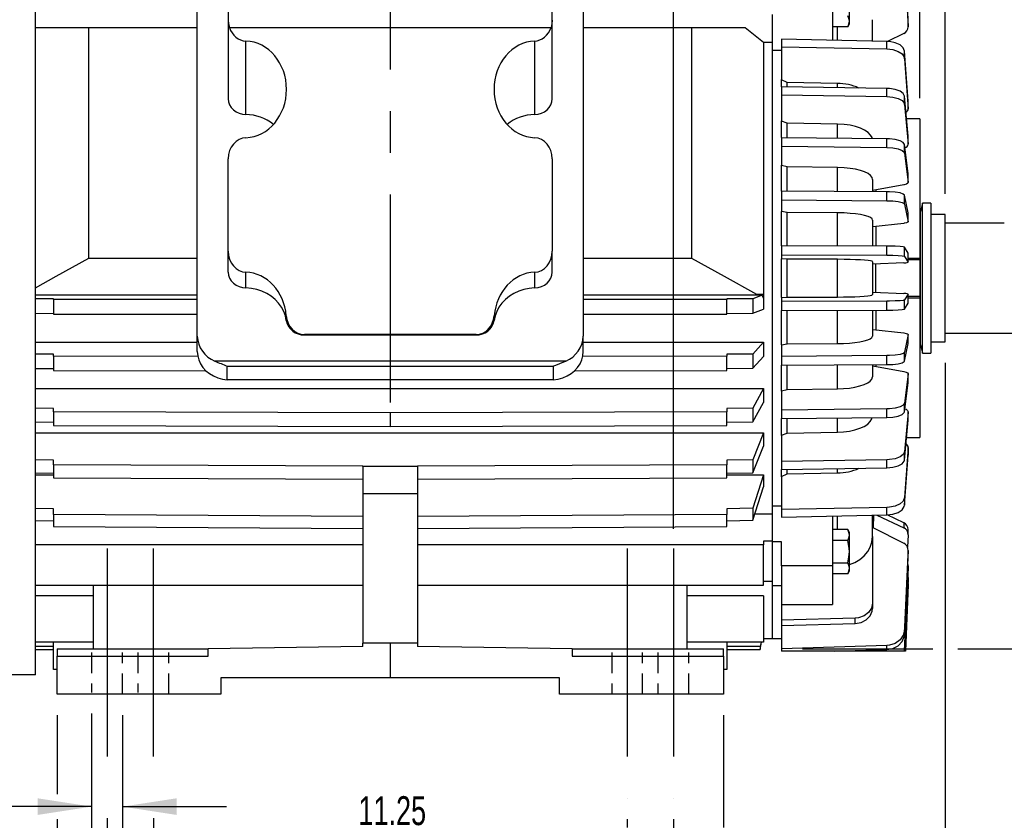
# Model space of a CAD drawing. Header units: inches. Extents: x 0 to 99, y 0 to 76.5.
# Tile 3 of 13: x 12.6 to 33.9, y 16.6 to 33.9. Entities that reach past the tile are written whole.
import ezdxf

# ---------------------------------------------------------------- set-up
doc = ezdxf.new("R2010")
doc.units = ezdxf.units.IN
doc.header["$LTSCALE"] = 9
doc.header["$MEASUREMENT"] = 0
doc.linetypes.add('CENTERX2', pattern=[0.8, 0.5, -0.1, 0.1, -0.1])
doc.linetypes.add('HIDDEN', pattern=[0.075, 0.05, -0.025])
doc.layers.add('CENTER', color=40, linetype='CENTERX2')
doc.layers.add('HIDDEN', color=102, linetype='HIDDEN')
doc.layers.add('DIMENSIONS', color=140, linetype='Continuous', lineweight=25)
doc.styles.add('SLDTEXTSTYLE0', font='TXT', dxfattribs={"width": 0.7})
doc.dimstyles.new('SLDDIMSTYLE0', dxfattribs={"dimtxt": 0.625, "dimasz": 1.17, "dimexe": 0, "dimexo": 0.0625, "dimgap": 0.15625, "dimtad": 0, "dimtih": 1, "dimtoh": 1, "dimrnd": 1e-09, "dimdsep": 46, "dimtxsty": 'SLDTEXTSTYLE0', "dimsah": 1, "dimcen": 0.09, "dimadec": 0, "dimazin": 2, "dimtfac": 1, "dimtmove": 0, "dimatfit": 0, "dimfxl": 0, "dimfrac": 2, "dimtolj": 1, "dimtzin": 12, "dimarcsym": 0})
doc.dimstyles.new('SLDDIMSTYLE1', dxfattribs={"dimtxt": 0.625, "dimasz": 1.17, "dimexe": 0, "dimexo": 0.0625, "dimgap": 0.15625, "dimtad": 0, "dimtih": 1, "dimtoh": 1, "dimrnd": 1e-09, "dimzin": 12, "dimdsep": 46, "dimtxsty": 'SLDTEXTSTYLE0', "dimsah": 1, "dimcen": 0.09, "dimadec": 0, "dimazin": 3, "dimtfac": 1, "dimtofl": 0, "dimtmove": 0, "dimatfit": 3, "dimfxl": 0, "dimfrac": 2, "dimtolj": 1, "dimtzin": 12, "dimarcsym": 0})
doc.dimstyles.new('SLDDIMSTYLE2', dxfattribs={"dimtxt": 0.625, "dimasz": 1.17, "dimexe": 0, "dimexo": 0.0625, "dimgap": 0.15625, "dimtad": 0, "dimtih": 1, "dimtoh": 1, "dimrnd": 1e-09, "dimzin": 12, "dimdsep": 46, "dimtxsty": 'SLDTEXTSTYLE0', "dimsah": 1, "dimcen": 0.09, "dimadec": 0, "dimazin": 3, "dimtfac": 1, "dimtmove": 0, "dimatfit": 0, "dimfxl": 0, "dimfrac": 2, "dimtolj": 1, "dimtzin": 12, "dimarcsym": 0})

# ---------------------------------------------------------------- blocks, each defined once
blk = doc.blocks.new('_D')
at = {"layer": 'DIMENSIONS'}
for p, q in [((14.113, 18.884), (14.113, 15.742)), ((14.782, 18.847), (14.782, 15.742)), ((9.504, 16.866), (9.294, 16.866)), ((9.294, 16.866), (9.294, 15.872)), ((11.361, 16.866), (11.571, 16.866)), ((11.571, 16.866), (11.571, 15.872)), ((14.113, 16.867), (12.209, 16.867)), ((14.782, 16.867), (17.032, 16.867)), ((9.294, 15.872), (9.504, 15.872)), ((11.571, 15.872), (11.361, 15.872))]:
    blk.add_line(p, q, dxfattribs=at)
for points in [[(14.113, 16.867), (12.943, 17.047), (12.943, 16.687)], [(14.782, 16.867), (15.952, 16.687), (15.952, 17.047)]]:
    blk.add_solid(points, dxfattribs=at)
at = {"layer": 'DIMENSIONS', "char_height": 0.625, "attachment_point": 1, "style": 'SLDTEXTSTYLE0'}
for s, insert in [('0.67', (9.504, 17.812)), ('17.0', (9.504, 16.678))]:
    blk.add_mtext(s, dxfattribs=dict(at, insert=insert))
blk = doc.blocks.new('_D_1')
at = {"layer": 'DIMENSIONS'}
for p, q in [((20.573, 37.758), (20.573, 42.393)), ((26.698, 22.877), (26.698, 42.393)), ((16.862, 41.267), (16.653, 41.267)), ((16.653, 41.267), (16.653, 40.273)), ((19.24, 41.267), (19.45, 41.267)), ((19.45, 41.267), (19.45, 40.273)), ((20.573, 41.268), (20.087, 41.268)), ((26.698, 41.268), (20.573, 41.268)), ((16.653, 40.273), (16.862, 40.273)), ((19.45, 40.273), (19.24, 40.273))]:
    blk.add_line(p, q, dxfattribs=at)
for points in [[(20.573, 41.268), (21.743, 41.088), (21.743, 41.448)], [(26.698, 41.268), (25.528, 41.448), (25.528, 41.088)]]:
    blk.add_solid(points, dxfattribs=at)
at = {"layer": 'DIMENSIONS', "char_height": 0.625, "attachment_point": 1, "style": 'SLDTEXTSTYLE0'}
for s, insert in [('6.13', (17.122, 42.212)), ('155.6', (16.862, 41.078))]:
    blk.add_mtext(s, dxfattribs=dict(at, insert=insert))
blk = doc.blocks.new('_D_2')
at = {"layer": 'DIMENSIONS'}
for p, q in [((32.578, 26.469), (32.578, 15.022)), ((26.698, 16.597), (26.698, 15.022)), ((26.698, 16.147), (32.578, 16.147)), ((32.578, 16.147), (33.207, 16.147)), ((34.054, 16.146), (33.844, 16.146)), ((33.844, 16.146), (33.844, 15.152)), ((36.432, 16.146), (36.642, 16.146)), ((36.642, 16.146), (36.642, 15.152)), ((33.844, 15.152), (34.054, 15.152)), ((36.642, 15.152), (36.432, 15.152))]:
    blk.add_line(p, q, dxfattribs=at)
for points in [[(26.698, 16.147), (27.868, 15.967), (27.868, 16.327)], [(32.578, 16.147), (31.408, 16.327), (31.408, 15.967)]]:
    blk.add_solid(points, dxfattribs=at)
at = {"layer": 'DIMENSIONS', "char_height": 0.625, "attachment_point": 1, "style": 'SLDTEXTSTYLE0'}
for s, insert in [('5.88', (34.314, 17.092)), ('149.4', (34.054, 15.958))]:
    blk.add_mtext(s, dxfattribs=dict(at, insert=insert))
blk = doc.blocks.new('_D_3')
at = {"layer": 'DIMENSIONS'}
for p, q in [((14.448, 16.616), (14.448, 12.705)), ((25.698, 16.597), (25.698, 16.417)), ((25.698, 15.877), (25.698, 12.705)), ((14.448, 13.83), (18.037, 13.83)), ((18.884, 13.829), (18.674, 13.829)), ((18.674, 13.829), (18.674, 12.835)), ((21.262, 13.829), (21.472, 13.829)), ((21.472, 13.829), (21.472, 12.835)), ((25.698, 13.83), (22.109, 13.83)), ((18.674, 12.835), (18.884, 12.835)), ((21.472, 12.835), (21.262, 12.835))]:
    blk.add_line(p, q, dxfattribs=at)
for points in [[(14.448, 13.83), (15.618, 13.65), (15.618, 14.01)], [(25.698, 13.83), (24.528, 14.01), (24.528, 13.65)]]:
    blk.add_solid(points, dxfattribs=at)
at = {"layer": 'DIMENSIONS', "char_height": 0.625, "attachment_point": 1, "style": 'SLDTEXTSTYLE0'}
for s, insert in [('11.25', (18.884, 14.775)), ('285.8', (18.884, 13.641))]:
    blk.add_mtext(s, dxfattribs=dict(at, insert=insert))
blk = doc.blocks.new('_D_4')
at = {"layer": 'DIMENSIONS'}
for p, q in [((15.448, 16.616), (15.448, 15.022)), ((26.698, 16.597), (26.698, 15.022)), ((15.448, 16.147), (19.037, 16.147)), ((19.884, 16.146), (19.674, 16.146)), ((19.674, 16.146), (19.674, 15.152)), ((22.262, 16.146), (22.472, 16.146)), ((22.472, 16.146), (22.472, 15.152)), ((26.698, 16.147), (23.109, 16.147)), ((19.674, 15.152), (19.884, 15.152)), ((22.472, 15.152), (22.262, 15.152))]:
    blk.add_line(p, q, dxfattribs=at)
for points in [[(15.448, 16.147), (16.618, 15.967), (16.618, 16.327)], [(26.698, 16.147), (25.528, 16.327), (25.528, 15.967)]]:
    blk.add_solid(points, dxfattribs=at)
at = {"layer": 'DIMENSIONS', "char_height": 0.625, "attachment_point": 1, "style": 'SLDTEXTSTYLE0'}
for s, insert in [('11.25', (19.884, 17.092)), ('285.8', (19.884, 15.958))]:
    blk.add_mtext(s, dxfattribs=dict(at, insert=insert))
blk = doc.blocks.new('_D_5')
at = {"layer": 'DIMENSIONS'}
for p, q in [((29.487, 37.309), (32.308, 37.309)), ((32.848, 37.309), (38.188, 37.309)), ((38.728, 37.309), (41.396, 37.309)), ((40.271, 37.309), (40.271, 29.93)), ((39.226, 28.794), (39.016, 28.794)), ((39.016, 28.794), (39.016, 27.8)), ((41.603, 28.794), (41.813, 28.794)), ((41.813, 28.794), (41.813, 27.8)), ((39.016, 27.8), (39.226, 27.8)), ((41.813, 27.8), (41.603, 27.8)), ((40.271, 20.28), (40.271, 27.66)), ((29.487, 20.28), (32.308, 20.28)), ((32.848, 20.28), (41.396, 20.28))]:
    blk.add_line(p, q, dxfattribs=at)
for points in [[(40.271, 37.309), (40.091, 36.139), (40.451, 36.139)], [(40.271, 20.28), (40.451, 21.45), (40.091, 21.45)]]:
    blk.add_solid(points, dxfattribs=at)
at = {"layer": 'DIMENSIONS', "char_height": 0.625, "attachment_point": 1, "style": 'SLDTEXTSTYLE0'}
for s, insert in [('17.03', (39.226, 29.739)), ('432.5', (39.226, 28.605))]:
    blk.add_mtext(s, dxfattribs=dict(at, insert=insert))
blk = doc.blocks.new('_D_6')
at = {"layer": 'DIMENSIONS'}
for p, q in [((32.578, 30.125), (32.578, 42.393)), ((38.458, 29.811), (38.458, 42.393)), ((32.578, 41.268), (30.328, 41.268)), ((34.329, 41.267), (34.119, 41.267)), ((34.119, 41.267), (34.119, 40.273)), ((36.707, 41.267), (36.917, 41.267)), ((36.917, 41.267), (36.917, 40.273)), ((38.458, 41.268), (40.708, 41.268)), ((34.119, 40.273), (34.329, 40.273)), ((36.917, 40.273), (36.707, 40.273))]:
    blk.add_line(p, q, dxfattribs=at)
for points in [[(32.578, 41.268), (31.408, 41.448), (31.408, 41.088)], [(38.458, 41.268), (39.628, 41.088), (39.628, 41.448)]]:
    blk.add_solid(points, dxfattribs=at)
at = {"layer": 'DIMENSIONS', "char_height": 0.625, "attachment_point": 1, "style": 'SLDTEXTSTYLE0'}
for s, insert in [('5.88', (34.589, 42.212)), ('149.4', (34.329, 41.078))]:
    blk.add_mtext(s, dxfattribs=dict(at, insert=insert))
blk = doc.blocks.new('_D_7')
at = {"layer": 'DIMENSIONS'}
for p, q in [((32.029, 41.538), (32.029, 44.728)), ((38.458, 37.579), (38.458, 44.728)), ((32.029, 43.603), (29.779, 43.603)), ((34.055, 43.602), (33.845, 43.602)), ((33.845, 43.602), (33.845, 42.608)), ((36.432, 43.602), (36.642, 43.602)), ((36.642, 43.602), (36.642, 42.608)), ((38.458, 43.603), (40.708, 43.603)), ((33.845, 42.608), (34.055, 42.608)), ((36.642, 42.608), (36.432, 42.608)), ((32.029, 37.579), (32.029, 40.998)), ((32.029, 32.192), (32.029, 37.039)), ((38.458, 29.811), (38.458, 37.039))]:
    blk.add_line(p, q, dxfattribs=at)
for points in [[(32.029, 43.603), (30.859, 43.783), (30.859, 43.423)], [(38.458, 43.603), (39.628, 43.423), (39.628, 43.783)]]:
    blk.add_solid(points, dxfattribs=at)
at = {"layer": 'DIMENSIONS', "char_height": 0.625, "attachment_point": 1, "style": 'SLDTEXTSTYLE0'}
for s, insert in [('6.43', (34.315, 44.548)), ('163.3', (34.055, 43.414))]:
    blk.add_mtext(s, dxfattribs=dict(at, insert=insert))
blk = doc.blocks.new('_D_8')
at = {"layer": 'DIMENSIONS'}
for p, q in [((13.368, 18.847), (13.368, 17.137)), ((27.778, 18.847), (27.778, 16.417)), ((13.368, 16.597), (13.368, 10.377)), ((27.778, 15.877), (27.778, 10.377)), ((13.368, 11.502), (18.537, 11.502)), ((27.778, 11.502), (22.609, 11.502)), ((19.384, 11.501), (19.174, 11.501)), ((19.174, 11.501), (19.174, 10.507)), ((21.762, 11.501), (21.972, 11.501)), ((21.972, 11.501), (21.972, 10.507)), ((19.174, 10.507), (19.384, 10.507)), ((21.972, 10.507), (21.762, 10.507))]:
    blk.add_line(p, q, dxfattribs=at)
for points in [[(13.368, 11.502), (14.538, 11.322), (14.538, 11.682)], [(27.778, 11.502), (26.608, 11.682), (26.608, 11.322)]]:
    blk.add_solid(points, dxfattribs=at)
at = {"layer": 'DIMENSIONS', "char_height": 0.625, "attachment_point": 1, "style": 'SLDTEXTSTYLE0'}
for s, insert in [('14.41', (19.384, 12.446)), ('366.0', (19.384, 11.312))]:
    blk.add_mtext(s, dxfattribs=dict(at, insert=insert))
blk = doc.blocks.new('_D_9')
at = {"layer": 'DIMENSIONS'}
for p, q in [((5.415, 36.764), (5.415, 46.88)), ((38.458, 29.811), (38.458, 46.88)), ((5.415, 45.755), (19.901, 45.755)), ((20.748, 45.754), (20.538, 45.754)), ((20.538, 45.754), (20.538, 44.76)), ((23.125, 45.754), (23.335, 45.754)), ((23.335, 45.754), (23.335, 44.76)), ((38.458, 45.755), (23.973, 45.755)), ((20.538, 44.76), (20.748, 44.76)), ((23.335, 44.76), (23.125, 44.76))]:
    blk.add_line(p, q, dxfattribs=at)
for points in [[(5.415, 45.755), (6.585, 45.575), (6.585, 45.935)], [(38.458, 45.755), (37.288, 45.935), (37.288, 45.575)]]:
    blk.add_solid(points, dxfattribs=at)
at = {"layer": 'DIMENSIONS', "char_height": 0.625, "attachment_point": 1, "style": 'SLDTEXTSTYLE0'}
for s, insert in [('33.04', (20.748, 46.7)), ('839.3', (20.748, 45.566))]:
    blk.add_mtext(s, dxfattribs=dict(at, insert=insert))

msp = doc.modelspace()

# ---------------------------------------------------------------- linework, layer by layer
for p, q in [((12.8956, 19.7146), (12.8956, 37.8249)), ((31.7769, 33.8459), (31.6961, 35.4333)), ((31.6961, 35.3218), (31.7769, 33.7344)), ((16.3996, 27.0454), (16.3996, 35.0578)), ((17.0689, 35.1302), (17.0689, 33.8756)), ((24.0767, 33.8756), (24.0767, 35.1302)), ((24.746, 35.0578), (24.746, 27.0454)), ((30.1397, 34.5201), (30.1397, 33.4427)), ((30.5039, 33.8551), (30.5039, 34.2131)), ((17.0689, 33.8756), (17.0689, 32.1762)), ((24.0767, 32.1762), (24.0767, 33.8756)), ((28.8405, 33.2244), (28.8405, 33.9999)), ((31.0059, 33.4257), (31.0059, 33.888)), ((14.0546, 33.7107), (12.8974, 33.7107)), ((16.3996, 33.7107), (14.0546, 33.7107)), ((14.0546, 28.7299), (14.0546, 33.7107)), ((17.0951, 33.7176), (24.0505, 33.7176)), ((27.091, 33.7107), (24.746, 33.7107)), ((27.091, 33.7107), (27.091, 28.7299)), ((28.2482, 33.7107), (27.091, 33.7107)), ((28.6437, 33.3953), (28.2482, 33.7107)), ((30.467, 33.7357), (30.1397, 33.7357)), ((30.246, 33.4452), (30.246, 33.7357)), ((30.467, 33.7357), (30.5039, 33.7997)), ((30.5039, 33.7997), (30.5039, 33.8551)), ((31.7769, 33.7344), (31.7769, 33.8459)), ((31.7771, 33.7275), (31.7771, 33.8391)), ((29.0374, 33.4643), (29.0374, 33.3015)), ((31.3165, 33.4196), (29.0374, 33.4643)), ((31.6787, 33.5871), (31.3255, 33.419)), ((17.4506, 31.8355), (17.4506, 33.4263)), ((23.695, 33.4263), (23.695, 31.8355)), ((28.6437, 33.3953), (28.6437, 27.9573)), ((28.8405, 33.3953), (28.6437, 33.3953)), ((29.0374, 33.3015), (29.0374, 32.5972)), ((29.0374, 33.3015), (31.3165, 33.2567)), ((31.3165, 33.2567), (31.3165, 33.4196)), ((28.8405, 23.3702), (28.8405, 33.2244)), ((29.0374, 33.2244), (28.8405, 33.2244)), ((31.6961, 33.0449), (31.6961, 33.2077)), ((31.7769, 32.125), (31.6961, 33.2077)), ((31.6961, 33.0449), (31.7769, 31.9622)), ((29.0374, 32.4365), (29.0374, 32.5972)), ((29.1555, 32.5308), (29.0374, 32.5861)), ((31.3165, 32.4009), (29.0374, 32.4365)), ((29.0374, 32.4365), (29.0374, 32.2605)), ((30.246, 32.5094), (29.1555, 32.5308)), ((29.1555, 32.4349), (29.1555, 32.5308)), ((30.246, 32.4179), (30.246, 32.5094)), ((31.3165, 32.2249), (31.3165, 32.4009)), ((29.0374, 32.2605), (31.3165, 32.2249)), ((29.0374, 32.2605), (29.0374, 31.6994)), ((31.6961, 32.0561), (31.6961, 32.2321)), ((31.7769, 31.3696), (31.6961, 32.2321)), ((31.6961, 32.0561), (31.7769, 31.1936)), ((31.7769, 31.9622), (31.7769, 32.125)), ((31.7771, 31.9574), (31.7771, 32.1204)), ((32.0295, 31.7422), (31.742, 31.7422)), ((32.0295, 31.7422), (32.0295, 28.7304)), ((29.0374, 31.3383), (29.0374, 31.6994)), ((29.1555, 31.6466), (29.0374, 31.6906)), ((30.246, 31.6295), (29.1555, 31.6466)), ((29.1555, 31.3367), (29.1555, 31.6466)), ((30.246, 31.3243), (30.246, 31.6295)), ((31.3165, 31.3101), (29.0374, 31.336)), ((29.0374, 31.336), (29.0374, 31.1499)), ((31.3165, 31.124), (31.3165, 31.3101)), ((31.7769, 31.1936), (31.7769, 31.3696)), ((31.7771, 31.1899), (31.7771, 31.366)), ((29.0374, 31.1499), (31.3165, 31.124)), ((29.0374, 31.1499), (29.0374, 30.742)), ((31.6961, 31.0013), (31.6961, 31.1874)), ((31.7769, 30.5603), (31.6961, 31.1874)), ((31.6961, 31.0013), (31.7769, 30.3742)), ((17.0689, 28.88), (17.0689, 30.8816)), ((24.0767, 30.8816), (24.0767, 28.88)), ((29.0374, 30.1822), (29.0374, 30.742)), ((29.1555, 30.7035), (29.0374, 30.7355)), ((30.246, 30.6911), (29.1555, 30.7035)), ((29.1555, 30.183), (29.1555, 30.7035)), ((30.246, 30.1755), (30.246, 30.6911)), ((31.7769, 30.3742), (31.7769, 30.5603)), ((31.7771, 30.3713), (31.7771, 30.5577)), ((31.0059, 30.4349), (31.0059, 30.1686)), ((31.6787, 30.316), (31.01, 30.1903)), ((29.0374, 30.1822), (29.0374, 29.9892)), ((31.3165, 30.1664), (29.0374, 30.1822)), ((31.0793, 30.2056), (31.0793, 30.1711)), ((31.3165, 29.9735), (31.3165, 30.1664)), ((31.6961, 29.8989), (31.6961, 30.0919)), ((31.7769, 29.7112), (31.6961, 30.0919)), ((29.0374, 29.9892), (31.3165, 29.9735)), ((29.0374, 29.9892), (29.0374, 29.7415)), ((31.6961, 29.8989), (31.7769, 29.5182)), ((32.0872, 29.9213), (32.039, 29.7414)), ((32.2657, 29.9213), (32.0872, 29.9213)), ((32.0872, 26.6733), (32.0872, 29.9213)), ((32.2657, 29.9213), (32.2657, 26.6733)), ((29.0374, 28.9952), (29.0374, 29.7415)), ((29.1555, 29.7182), (29.0374, 29.7376)), ((30.246, 29.7106), (29.1555, 29.7182)), ((29.1555, 28.9953), (29.1555, 29.7182)), ((30.246, 28.9927), (30.246, 29.7106)), ((31.7769, 29.5182), (31.7769, 29.7112)), ((31.7771, 29.5166), (31.7771, 29.7096)), ((32.039, 29.7414), (32.0295, 29.7494)), ((32.039, 26.8533), (32.039, 29.7414)), ((32.5778, 29.6753), (32.2657, 29.6753)), ((32.5778, 26.9194), (32.5778, 29.6753)), ((31.0059, 29.5551), (31.0059, 28.9906)), ((31.6787, 29.4829), (31.01, 29.4066)), ((31.0793, 29.4159), (31.0793, 28.9912)), ((33.8552, 29.4848), (32.5778, 29.4848)), ((29.0374, 28.9952), (29.0374, 28.7987)), ((31.3165, 28.9899), (29.0374, 28.9952)), ((31.3165, 28.7935), (31.3165, 28.9899)), ((17.0689, 28.4257), (17.0689, 28.88)), ((24.0767, 28.4257), (24.0767, 28.88)), ((29.0374, 28.7987), (31.3165, 28.7935)), ((29.0374, 28.7987), (29.0374, 28.7157)), ((31.6961, 28.7685), (31.6961, 28.9649)), ((31.7769, 28.8372), (31.6961, 28.9649)), ((31.6961, 28.7685), (31.7769, 28.6408)), ((31.7769, 28.6408), (31.7769, 28.8372)), ((31.7771, 28.6402), (31.7771, 28.8368)), ((14.0546, 28.7299), (16.3996, 28.7299)), ((24.746, 28.7299), (27.091, 28.7299)), ((29.0374, 27.879), (29.0374, 28.7157)), ((29.1555, 28.7079), (29.0374, 28.7144)), ((30.246, 28.7053), (29.1555, 28.7079)), ((29.1555, 27.8868), (29.1555, 28.7079)), ((30.246, 27.8893), (30.246, 28.7053)), ((31.0059, 28.6532), (31.0059, 27.9415)), ((31.6787, 28.629), (31.01, 28.6034)), ((31.0716, 28.606), (31.0716, 27.9887)), ((31.7771, 28.7304), (32.0295, 28.7304)), ((32.0295, 28.691), (31.7771, 28.691)), ((32.0295, 28.7304), (32.0295, 28.691)), ((32.0295, 28.691), (32.0295, 27.9036)), ((17.4506, 28.0849), (17.4506, 28.4256)), ((23.695, 28.4256), (23.695, 28.0849)), ((16.3996, 27.9292), (12.8956, 27.9292)), ((28.6204, 27.9292), (24.746, 27.9292)), ((28.6204, 27.9292), (28.4163, 27.8525)), ((28.4967, 27.9497), (28.6437, 27.9573)), ((28.4967, 27.9497), (28.6437, 27.9497)), ((28.6437, 27.866), (28.6204, 27.9292)), ((28.6437, 27.9573), (28.6437, 27.9497)), ((28.6437, 27.9497), (28.6437, 27.866)), ((31.01, 27.9913), (31.6787, 27.9657)), ((31.7769, 27.9538), (31.6961, 27.8262)), ((31.7769, 27.7574), (31.7769, 27.9538)), ((31.7771, 27.7579), (31.7771, 27.9544)), ((32.0295, 27.9036), (31.7771, 27.9036)), ((32.0295, 27.9036), (32.0295, 27.8643)), ((13.2893, 27.8505), (12.8956, 27.8519)), ((13.2893, 27.8362), (13.2893, 27.8505)), ((16.3996, 27.8339), (13.2893, 27.8362)), ((13.2893, 27.8362), (13.2893, 27.5219)), ((27.8563, 27.8362), (24.746, 27.8339)), ((28.4163, 27.8525), (27.8563, 27.8505)), ((27.8563, 27.8505), (27.8563, 27.8362)), ((27.8563, 27.5219), (27.8563, 27.8362)), ((28.4163, 27.8525), (28.4163, 27.5382)), ((28.6437, 27.866), (28.6437, 27.6237)), ((29.0374, 27.8803), (29.1555, 27.8868)), ((29.0374, 27.879), (29.0374, 27.7959)), ((31.3165, 27.8012), (29.0374, 27.7959)), ((29.0374, 27.7959), (29.0374, 27.5995)), ((29.1555, 27.8868), (30.246, 27.8893)), ((31.3165, 27.6048), (31.3165, 27.8012)), ((31.6961, 27.6297), (31.6961, 27.8262)), ((31.6961, 27.6297), (31.7769, 27.7574)), ((32.0295, 27.8643), (31.7771, 27.8643)), ((32.0295, 27.8643), (32.0295, 24.8524)), ((12.8956, 27.5376), (13.2893, 27.5362)), ((13.2893, 27.5219), (16.3996, 27.5197)), ((18.3242, 27.485), (18.3242, 27.3795)), ((22.8214, 27.3795), (22.8214, 27.485)), ((24.746, 27.5197), (27.8563, 27.5219)), ((27.8563, 27.5362), (28.4163, 27.5382)), ((28.4163, 27.5382), (28.6437, 27.6237)), ((29.0374, 27.5995), (31.3165, 27.6048)), ((29.0374, 26.8531), (29.0374, 27.5995)), ((29.1555, 26.8765), (29.1555, 27.5997)), ((30.246, 26.884), (30.246, 27.6022)), ((31.0059, 27.604), (31.0059, 27.0396)), ((31.0793, 27.6029), (31.0793, 27.1781)), ((22.4297, 27.0759), (18.7159, 27.0759)), ((18.7159, 27.0727), (18.7159, 27.0759)), ((18.7159, 27.0727), (22.4297, 27.0727)), ((22.4297, 27.0727), (22.4297, 27.0759)), ((31.01, 27.1881), (31.6787, 27.1118)), ((31.7769, 27.0764), (31.6961, 26.6957)), ((31.7769, 26.8835), (31.7769, 27.0764)), ((31.7771, 26.885), (31.7771, 27.0782)), ((32.5778, 27.1098), (38.3791, 27.1098)), ((12.8956, 26.9112), (16.3996, 26.9112)), ((16.3996, 26.7107), (16.3996, 27.0454)), ((24.746, 26.7107), (24.746, 27.0454)), ((24.746, 26.9112), (28.6437, 26.9112)), ((28.6437, 26.9112), (28.4163, 26.6563)), ((28.6437, 26.9112), (28.6437, 26.6025)), ((29.0374, 26.857), (29.1555, 26.8765)), ((29.0374, 26.8531), (29.0374, 26.6055)), ((29.1555, 26.8765), (30.246, 26.884)), ((31.6961, 26.5027), (31.7769, 26.8835)), ((32.0295, 26.8453), (32.039, 26.8533)), ((32.039, 26.8533), (32.0872, 26.6733)), ((32.2657, 26.9194), (32.5778, 26.9194)), ((13.2893, 26.6505), (12.8956, 26.6546)), ((13.2893, 26.6077), (13.2893, 26.6505)), ((28.4163, 26.6563), (27.8563, 26.6505)), ((27.8563, 26.6505), (27.8563, 26.6077)), ((28.4163, 26.6563), (28.4163, 26.3475)), ((31.6961, 26.5027), (31.6961, 26.6957)), ((32.0872, 26.6733), (32.2657, 26.6733)), ((16.411, 26.601), (13.2893, 26.6077)), ((13.2893, 26.6077), (13.2893, 26.2989)), ((24.3674, 26.5023), (16.7782, 26.5023)), ((27.8563, 26.6077), (24.7346, 26.601)), ((27.8563, 26.2989), (27.8563, 26.6077)), ((28.4163, 26.3475), (28.6437, 26.6025)), ((31.3165, 26.6212), (29.0374, 26.6055)), ((29.0374, 26.6055), (29.0374, 26.4125)), ((29.0374, 26.4125), (31.3165, 26.4282)), ((29.0374, 25.8527), (29.0374, 26.4125)), ((29.1555, 25.8912), (29.1555, 26.4123)), ((30.246, 25.9036), (30.246, 26.4198)), ((31.0059, 26.4261), (31.0059, 26.1598)), ((31.0793, 26.4229), (31.0793, 26.3879)), ((31.3165, 26.4282), (31.3165, 26.6212)), ((12.8956, 26.3458), (13.2893, 26.3417)), ((13.2893, 26.2989), (16.5903, 26.2919)), ((17.0454, 26.3947), (24.1002, 26.3947)), ((17.0454, 26.0994), (17.0454, 26.3947)), ((24.1002, 26.3947), (24.1002, 26.0994)), ((24.5553, 26.2919), (27.8563, 26.2989)), ((27.8563, 26.3417), (28.4163, 26.3475)), ((31.01, 26.4044), (31.6787, 26.2787)), ((31.7769, 26.2205), (31.6961, 25.5934)), ((31.7769, 26.0344), (31.7769, 26.2205)), ((31.7771, 26.037), (31.7771, 26.2232)), ((24.1002, 26.0994), (17.0454, 26.0994)), ((31.6961, 25.4073), (31.7769, 26.0344)), ((12.8956, 25.9088), (28.6437, 25.9088)), ((28.6437, 25.9088), (28.4163, 25.4889)), ((28.6437, 25.9088), (28.6437, 25.611)), ((29.0374, 25.8591), (29.1555, 25.8912)), ((29.0374, 25.8527), (29.0374, 25.4447)), ((29.1555, 25.8912), (30.246, 25.9036)), ((28.4163, 25.1911), (28.6437, 25.611)), ((31.6961, 25.4073), (31.6961, 25.5934)), ((13.2893, 25.4794), (12.8956, 25.4861)), ((13.2893, 25.4089), (13.2893, 25.4794)), ((20.5728, 25.3832), (13.2893, 25.4089)), ((13.2893, 25.4089), (13.2893, 25.1111)), ((27.8563, 25.4089), (20.5728, 25.3832)), ((20.5728, 25.3832), (20.5728, 25.0854)), ((28.4163, 25.4889), (27.8563, 25.4794)), ((27.8563, 25.4794), (27.8563, 25.4089)), ((27.8563, 25.1111), (27.8563, 25.4089)), ((28.4163, 25.4889), (28.4163, 25.1911)), ((31.3165, 25.4707), (29.0374, 25.4447)), ((29.0374, 25.4447), (29.0374, 25.2586)), ((31.3165, 25.2845), (31.3165, 25.4707)), ((31.7769, 25.401), (31.6961, 24.5386)), ((31.7769, 25.225), (31.7769, 25.401)), ((31.7771, 25.2287), (31.7771, 25.4049)), ((12.8956, 25.1883), (13.2893, 25.1816)), ((27.8563, 25.1816), (28.4163, 25.1911)), ((29.0374, 25.2586), (31.3165, 25.2845)), ((29.0374, 24.8952), (29.0374, 25.2586)), ((29.1555, 24.9481), (29.1555, 25.2572)), ((30.246, 24.9651), (30.246, 25.2696)), ((31.6961, 24.3626), (31.7769, 25.225)), ((12.8956, 24.9484), (28.6437, 24.9484)), ((13.2893, 25.1111), (20.5728, 25.0854)), ((20.5728, 25.0854), (27.8563, 25.1111)), ((28.6437, 24.9484), (28.4163, 24.3709)), ((28.6437, 24.9484), (28.6437, 24.6668)), ((29.0374, 24.904), (29.1555, 24.9481)), ((29.1555, 24.9481), (30.246, 24.9651)), ((29.0374, 24.8952), (29.0374, 24.3341)), ((31.742, 24.8524), (32.0295, 24.8524)), ((28.4163, 24.0893), (28.6437, 24.6668)), ((31.7769, 24.6324), (31.6961, 23.5498)), ((31.6961, 24.3626), (31.6961, 24.5386)), ((31.7769, 24.6324), (31.7769, 24.4696)), ((31.7771, 24.4742), (31.7771, 24.6371)), ((13.2893, 24.3578), (12.8956, 24.367)), ((13.2893, 24.2608), (13.2893, 24.3578)), ((28.4163, 24.3709), (27.8563, 24.3578)), ((27.8563, 24.3578), (27.8563, 24.2608)), ((28.4163, 24.3709), (28.4163, 24.0893)), ((31.3165, 24.3698), (29.0374, 24.3341)), ((29.0374, 24.3341), (29.0374, 24.1581)), ((31.3165, 24.1938), (31.3165, 24.3698)), ((31.6961, 23.387), (31.7769, 24.4696)), ((12.8956, 24.0854), (13.2893, 24.0762)), ((19.9823, 24.2284), (13.2893, 24.2608)), ((13.2893, 24.2608), (13.2893, 23.9792)), ((19.9823, 24.225), (19.9823, 24.2284)), ((21.1634, 24.225), (19.9823, 24.225)), ((19.9823, 24.225), (19.9823, 23.6358)), ((27.8563, 24.2608), (21.1634, 24.2284)), ((21.1634, 24.2284), (21.1634, 24.225)), ((21.1634, 24.225), (21.1634, 23.6358)), ((27.8563, 23.9792), (27.8563, 24.2608)), ((27.8563, 24.0762), (28.4163, 24.0893)), ((29.0374, 24.1581), (31.3165, 24.1938)), ((29.0374, 23.9975), (29.0374, 24.1552)), ((29.1555, 24.0639), (29.1555, 24.1579)), ((29.1555, 24.0639), (30.246, 24.0853)), ((30.246, 24.0853), (30.246, 24.175)), ((12.8956, 24.0469), (13.2893, 24.0469)), ((13.2893, 23.9792), (19.9823, 23.9468)), ((21.1634, 23.9468), (27.8563, 23.9792)), ((27.8563, 24.0469), (28.6437, 24.0469)), ((28.6437, 24.0469), (28.4163, 23.3219)), ((28.6437, 24.0469), (28.6437, 23.7864)), ((29.0374, 24.0086), (29.1555, 24.0639)), ((29.0374, 23.9975), (29.0374, 23.2932)), ((28.4163, 23.0614), (28.6437, 23.7864)), ((21.1634, 23.6358), (19.9823, 23.6358)), ((19.9823, 23.6358), (19.9823, 20.3997)), ((21.1634, 23.6358), (21.1634, 20.3997)), ((31.6961, 23.5498), (31.6961, 23.387)), ((13.2893, 23.3054), (12.8956, 23.317)), ((13.2893, 23.1837), (13.2893, 23.3054)), ((28.4163, 23.3219), (27.8563, 23.3054)), ((27.8563, 23.3054), (27.8563, 23.1837)), ((28.4163, 23.3219), (28.4163, 23.0614)), ((28.8405, 23.3702), (29.0374, 23.3702)), ((28.8405, 22.5948), (28.8405, 23.3702)), ((31.3165, 23.3379), (29.0374, 23.2932)), ((29.0374, 23.2932), (29.0374, 23.1304)), ((31.3165, 23.1751), (31.3165, 23.3379)), ((12.8956, 23.0565), (13.2893, 23.0449)), ((19.9823, 23.143), (13.2893, 23.1837)), ((13.2893, 23.1837), (13.2893, 22.9232)), ((27.8563, 23.1837), (21.1634, 23.143)), ((27.8563, 22.9232), (27.8563, 23.1837)), ((27.8563, 23.0449), (28.4163, 23.0614)), ((28.4596, 23.1994), (28.8405, 23.1994)), ((29.0374, 23.1304), (31.3165, 23.1751)), ((30.1397, 23.152), (30.1397, 22.0745)), ((30.246, 22.8589), (30.246, 23.1495)), ((31.0059, 22.7066), (31.0059, 23.169)), ((31.0283, 22.8973), (31.0354, 23.1696)), ((31.1013, 23.1709), (31.6787, 22.8961)), ((31.6787, 23.0076), (31.3247, 23.176)), ((31.6787, 23.0076), (31.6787, 22.8961)), ((13.2893, 22.9232), (19.9823, 22.8825)), ((21.1634, 22.8825), (27.8563, 22.9232)), ((30.467, 22.8589), (30.1397, 22.8589)), ((30.5039, 22.795), (30.467, 22.8589)), ((30.5039, 22.7396), (30.5039, 22.795)), ((31.01, 22.9067), (31.6787, 22.5627)), ((31.7771, 22.7555), (31.7771, 22.8671)), ((28.8405, 22.6065), (28.6437, 22.6065)), ((28.6437, 22.6065), (28.6437, 22.5275)), ((29.0374, 22.5948), (28.8405, 22.5948)), ((28.8405, 21.6478), (28.8405, 22.5948)), ((29.0374, 22.0745), (29.0374, 22.5948)), ((30.467, 22.6202), (30.1397, 22.6202)), ((30.5039, 22.3816), (30.5039, 22.7396)), ((31.0059, 22.7066), (31.0059, 21.2666)), ((31.7769, 22.7488), (31.763, 22.4755)), ((19.9823, 22.5275), (12.8956, 22.5275)), ((28.6437, 22.5275), (21.1634, 22.5275)), ((28.6437, 21.6539), (28.6437, 22.5275)), ((30.5039, 22.0236), (30.5039, 22.3816)), ((31.7769, 22.4035), (31.6961, 20.6873)), ((31.7769, 22.3141), (31.7769, 22.4035)), ((31.7771, 22.3214), (31.7771, 22.4109)), ((31.6961, 20.5979), (31.7769, 22.3141)), ((29.0374, 22.0745), (29.0374, 21.2394)), ((30.1397, 22.0745), (29.0374, 22.0745)), ((30.1397, 22.1429), (30.467, 22.1429)), ((30.1397, 22.0745), (30.1397, 21.2394)), ((30.467, 21.9042), (30.5039, 21.9682)), ((30.5039, 21.9682), (30.5039, 22.0236)), ((31.7769, 22.0475), (31.6961, 20.2318)), ((31.6988, 20.2265), (31.7769, 21.9818)), ((31.7769, 21.9818), (31.7769, 22.0475)), ((31.7771, 21.9895), (31.7771, 22.0552)), ((28.6437, 21.7417), (28.8405, 21.7417)), ((30.467, 21.9042), (30.1397, 21.9042)), ((31.7769, 21.7984), (31.7095, 20.2265)), ((31.7113, 20.2265), (31.7769, 21.7575)), ((31.7769, 21.7575), (31.7769, 21.7984)), ((31.7771, 21.7656), (31.7771, 21.8065)), ((12.8956, 21.6539), (19.9823, 21.6539)), ((14.1555, 20.2816), (14.1555, 21.6539)), ((21.1634, 21.6539), (28.6437, 21.6539)), ((26.9901, 21.6539), (26.9901, 20.2816)), ((28.8405, 20.502), (28.8405, 21.6478)), ((28.8405, 21.6478), (29.0374, 21.6478)), ((31.7769, 21.6606), (31.7166, 20.2265)), ((31.7172, 20.2265), (31.7769, 21.6451)), ((31.7769, 21.6451), (31.7769, 21.6606)), ((31.7771, 21.6534), (31.7771, 21.6688)), ((14.1555, 21.4259), (12.8956, 21.4259)), ((28.6437, 21.4259), (26.9901, 21.4259)), ((28.6437, 21.4259), (28.6437, 20.4233)), ((29.0374, 21.2394), (30.1397, 21.2394)), ((29.0374, 21.2394), (29.0374, 20.8966)), ((31.0059, 21.2666), (31.0059, 21.1551)), ((30.6259, 20.9423), (29.0374, 20.8966)), ((29.0374, 20.8966), (29.0374, 20.7851)), ((30.6259, 20.8308), (30.6259, 20.9423)), ((29.0374, 20.7851), (30.6259, 20.8308)), ((29.0374, 20.7851), (29.0374, 20.2804)), ((31.6961, 20.5979), (31.6961, 20.6873)), ((28.6437, 20.502), (28.8405, 20.502)), ((28.8405, 20.502), (29.0374, 20.502)), ((14.1555, 20.4233), (12.8956, 20.4233)), ((13.2893, 20.3269), (12.8956, 20.3269)), ((12.8956, 20.2625), (13.2893, 20.2625)), ((13.2893, 19.8328), (13.2893, 20.4233)), ((13.3681, 20.2816), (16.6358, 20.2816)), ((13.3681, 20.2816), (13.3681, 20.1241)), ((19.9823, 20.3318), (16.6358, 20.2816)), ((16.6358, 20.1241), (16.6358, 20.2816)), ((20.5728, 20.3997), (19.9823, 20.3997)), ((19.9823, 20.3318), (19.9823, 20.3997)), ((21.1634, 20.3997), (20.5728, 20.3997)), ((20.5728, 20.3997), (20.5728, 19.6517)), ((21.1634, 20.3997), (21.1634, 20.3318)), ((24.5098, 20.2816), (21.1634, 20.3318)), ((24.5098, 20.2816), (24.5098, 20.1241)), ((24.5098, 20.2816), (27.7775, 20.2816)), ((28.6437, 20.4233), (26.9901, 20.4233)), ((27.7775, 20.1241), (27.7775, 20.2816)), ((27.8563, 20.4233), (27.8563, 19.8328)), ((28.5777, 20.3269), (27.8563, 20.3269)), ((27.8563, 20.2625), (28.5777, 20.2625)), ((28.5943, 20.4233), (28.5777, 20.3269)), ((28.5777, 20.2625), (28.6056, 20.4233)), ((28.5777, 20.3269), (28.5777, 20.2625)), ((31.3165, 20.3514), (29.0374, 20.2804)), ((29.0374, 20.2804), (29.0374, 20.2265)), ((30.1746, 20.2265), (31.3165, 20.262)), ((31.3165, 20.262), (31.3165, 20.3514)), ((13.3681, 20.1241), (16.6358, 20.1241)), ((13.3681, 19.2973), (13.3681, 20.1241)), ((24.5098, 20.1241), (27.7775, 20.1241)), ((27.7775, 20.1241), (27.7775, 19.2973)), ((30.1746, 20.2265), (29.0374, 20.2265)), ((31.6958, 20.2265), (30.1746, 20.2265)), ((31.6961, 20.2318), (31.6958, 20.2265)), ((31.6961, 20.2265), (31.6958, 20.2265)), ((31.696, 20.2265), (31.6958, 20.2265)), ((31.6961, 20.2265), (31.6961, 20.2318)), ((31.6988, 20.2265), (31.6961, 20.2265)), ((31.7095, 20.2265), (31.6989, 20.2265)), ((31.7113, 20.2265), (31.7095, 20.2265)), ((31.7166, 20.2265), (31.7113, 20.2265)), ((31.7172, 20.2265), (31.7166, 20.2265)), ((13.3681, 19.8328), (13.2893, 19.8328)), ((27.8563, 19.8328), (27.7775, 19.8328)), ((12.8956, 19.7146), (8.8405, 19.7146)), ((20.5728, 19.6517), (16.9114, 19.6517)), ((16.9114, 19.6517), (16.9114, 19.2973)), ((24.2342, 19.6517), (20.5728, 19.6517)), ((24.2342, 19.2973), (24.2342, 19.6517)), ((16.9114, 19.2973), (13.3681, 19.2973)), ((27.7775, 19.2973), (24.2342, 19.2973))]:
    msp.add_line(p, q)
at = {"flags": 128}
for points in [[(17.0689, 33.8756), (17.0754, 33.7968), (17.0951, 33.7176)], [(24.0767, 33.8756), (24.0702, 33.7968), (24.0505, 33.7176)], [(30.5039, 33.8551), (30.4942, 33.9147), (30.467, 33.9744)], [(30.467, 33.7357), (30.4938, 33.7942), (30.5039, 33.8551)], [(31.6961, 33.2077), (31.6685, 33.2803), (31.5996, 33.3438), (31.4973, 33.3908), (31.373, 33.4161), (31.3165, 33.4196)], [(31.3165, 33.2567), (31.446, 33.2417), (31.5593, 33.2035), (31.6437, 33.1463), (31.6896, 33.0766), (31.6961, 33.0449)], [(31.6961, 32.2321), (31.6685, 32.29), (31.5996, 32.3405), (31.4973, 32.378), (31.373, 32.3982), (31.3165, 32.4009)], [(17.0689, 32.1762), (17.0761, 32.111), (17.0977, 32.0482), (17.1328, 31.9901), (17.18, 31.9388), (17.2377, 31.8964), (17.3037, 31.8643), (17.3755, 31.8437), (17.4506, 31.8355)], [(23.695, 31.8355), (23.7701, 31.8437), (23.8419, 31.8643), (23.9079, 31.8964), (23.9656, 31.9388), (24.0129, 31.9901), (24.0479, 32.0482), (24.0695, 32.111), (24.0767, 32.1762)], [(31.3165, 32.2249), (31.446, 32.2129), (31.5593, 32.1824), (31.6437, 32.1369), (31.6896, 32.0814), (31.6961, 32.0561)], [(30.9989, 31.3137), (30.9946, 31.3363), (30.9615, 31.3938), (30.9071, 31.448), (30.8333, 31.4974), (30.7419, 31.5405), (30.6358, 31.5761), (30.5177, 31.6032), (30.3913, 31.6211), (30.246, 31.6295)], [(31.6961, 31.1874), (31.6685, 31.2295), (31.5996, 31.2662), (31.4973, 31.2935), (31.373, 31.3081), (31.3165, 31.3101)], [(31.3165, 31.124), (31.446, 31.1153), (31.5593, 31.0931), (31.6437, 31.06), (31.6896, 31.0197), (31.6961, 31.0013)], [(31.0059, 30.4349), (30.9946, 30.4779), (30.9615, 30.5197), (30.9071, 30.5591), (30.8333, 30.595), (30.7419, 30.6264), (30.6358, 30.6523), (30.5177, 30.672), (30.3913, 30.685), (30.246, 30.6911)], [(31.7769, 30.3742), (31.7686, 30.3528), (31.739, 30.3336), (31.6915, 30.3186), (31.6787, 30.316)], [(31.6961, 30.0919), (31.6685, 30.1175), (31.5996, 30.1398), (31.4973, 30.1563), (31.373, 30.1652), (31.3165, 30.1664)], [(31.3165, 29.9735), (31.446, 29.9682), (31.5593, 29.9547), (31.6437, 29.9346), (31.6896, 29.9101), (31.6961, 29.8989)], [(31.0059, 29.5551), (30.9946, 29.5812), (30.9615, 29.6066), (30.9071, 29.6305), (30.8333, 29.6523), (30.7419, 29.6713), (30.6358, 29.6871), (30.5177, 29.699), (30.3913, 29.7069), (30.246, 29.7106)], [(31.7769, 29.5182), (31.7686, 29.5053), (31.739, 29.4936), (31.6915, 29.4845), (31.6787, 29.4829)], [(31.6961, 28.9649), (31.6685, 28.9735), (31.5996, 28.9809), (31.4973, 28.9865), (31.373, 28.9895), (31.3165, 28.9899)], [(31.3165, 28.7935), (31.446, 28.7917), (31.5593, 28.7872), (31.6437, 28.7804), (31.6896, 28.7722), (31.6961, 28.7685)], [(12.8956, 28.088), (13.3472, 28.3412), (14.0546, 28.7299)], [(27.091, 28.7299), (27.7984, 28.3412), (28.4967, 27.9497)], [(31.0059, 28.6532), (30.9946, 28.662), (30.9615, 28.6705), (30.9071, 28.6785), (30.8333, 28.6858), (30.7419, 28.6922), (30.6358, 28.6974), (30.5177, 28.7015), (30.3913, 28.7041), (30.246, 28.7053)], [(17.0689, 28.4257), (17.0761, 28.3605), (17.0977, 28.2977), (17.1328, 28.2396), (17.18, 28.1883), (17.2377, 28.1459), (17.3037, 28.1138), (17.3755, 28.0932), (17.4506, 28.0849)], [(23.695, 28.0849), (23.7701, 28.0932), (23.8419, 28.1138), (23.9079, 28.1459), (23.9656, 28.1883), (24.0129, 28.2396), (24.0479, 28.2977), (24.0695, 28.3605), (24.0767, 28.4257)], [(18.3242, 27.3795), (18.3046, 27.4807), (18.27, 27.5789), (18.2209, 27.6722), (18.1581, 27.7593), (18.0827, 27.8384), (17.9961, 27.9084), (17.8996, 27.968), (17.795, 28.0161), (17.684, 28.0521), (17.5686, 28.0751), (17.4506, 28.0849)], [(23.695, 28.0849), (23.577, 28.0751), (23.4616, 28.0521), (23.3506, 28.0161), (23.246, 27.968), (23.1495, 27.9084), (23.0629, 27.8384), (22.9875, 27.7593), (22.9247, 27.6722), (22.8756, 27.5789), (22.841, 27.4807), (22.8214, 27.3795)], [(30.246, 27.8893), (30.3777, 27.8904), (30.5049, 27.8928), (30.6239, 27.8967), (30.7315, 27.9019), (30.8244, 27.9081), (30.9003, 27.9154), (30.9567, 27.9233), (30.9922, 27.9318), (31.0059, 27.9415)], [(31.6961, 27.8262), (31.6685, 27.8176), (31.5996, 27.8101), (31.4973, 27.8046), (31.373, 27.8016), (31.3165, 27.8012)], [(31.3165, 27.6048), (31.446, 27.6065), (31.5593, 27.611), (31.6437, 27.6178), (31.6896, 27.626), (31.6961, 27.6297)], [(31.6787, 27.1118), (31.7296, 27.1034), (31.7636, 27.0922), (31.777, 27.0794), (31.7769, 27.0764)], [(30.246, 26.884), (30.3777, 26.8871), (30.5049, 26.8946), (30.6239, 26.9062), (30.7315, 26.9215), (30.8244, 26.9402), (30.9003, 26.9617), (30.9567, 26.9854), (30.9922, 27.0107), (31.0059, 27.0396)], [(16.3996, 26.7107), (16.4073, 26.6201), (16.4305, 26.5315), (16.4685, 26.4468), (16.5205, 26.3679), (16.5854, 26.2965), (16.6618, 26.2342), (16.7479, 26.1823), (16.842, 26.142), (16.9419, 26.1142), (17.0454, 26.0994)], [(24.1002, 26.0994), (24.2037, 26.1142), (24.3036, 26.142), (24.3977, 26.1823), (24.4838, 26.2342), (24.5602, 26.2965), (24.6251, 26.3679), (24.6771, 26.4468), (24.7151, 26.5315), (24.7383, 26.6201), (24.746, 26.7107)], [(31.6961, 26.6957), (31.6685, 26.6702), (31.5996, 26.6478), (31.4973, 26.6313), (31.373, 26.6224), (31.3165, 26.6212)], [(24.1002, 26.3947), (24.1008, 26.3962), (24.1029, 26.3981), (24.1111, 26.4021), (24.1537, 26.4167), (24.242, 26.4486), (24.3295, 26.4851), (24.3674, 26.5023)], [(31.3165, 26.4282), (31.446, 26.4335), (31.5593, 26.447), (31.6437, 26.4671), (31.6896, 26.4916), (31.6961, 26.5027)], [(31.6787, 26.2787), (31.7296, 26.2649), (31.7636, 26.2465), (31.777, 26.2254), (31.7769, 26.2205)], [(30.246, 25.9036), (30.3777, 25.9087), (30.5049, 25.921), (30.6239, 25.94), (30.7315, 25.9653), (30.8244, 25.9961), (30.9003, 26.0315), (30.9567, 26.0706), (30.9922, 26.1122), (31.0059, 26.1598)], [(31.6961, 25.5934), (31.6685, 25.5513), (31.5996, 25.5146), (31.4973, 25.4873), (31.373, 25.4726), (31.3165, 25.4707)], [(31.3165, 25.2845), (31.446, 25.2932), (31.5593, 25.3154), (31.6437, 25.3485), (31.6896, 25.3889), (31.6961, 25.4073)], [(31.7044, 25.4715), (31.7296, 25.4622), (31.7636, 25.4368), (31.777, 25.4078), (31.7769, 25.401)], [(30.246, 24.9651), (30.3777, 24.9722), (30.5049, 24.9891), (30.6239, 25.0153), (30.7315, 25.05), (30.8244, 25.0924), (30.9003, 25.1412), (30.9567, 25.1949), (30.9922, 25.2522), (30.9982, 25.2809)], [(31.6961, 24.5386), (31.6685, 24.4807), (31.5996, 24.4302), (31.4973, 24.3927), (31.373, 24.3725), (31.3165, 24.3698)], [(31.3165, 24.1938), (31.446, 24.2057), (31.5593, 24.2362), (31.6437, 24.2818), (31.6896, 24.3373), (31.6961, 24.3626)], [(31.6961, 23.5498), (31.6685, 23.4771), (31.5996, 23.4137), (31.4973, 23.3667), (31.373, 23.3413), (31.3165, 23.3379)], [(31.3165, 23.1751), (31.446, 23.1901), (31.5593, 23.2284), (31.6437, 23.2856), (31.6896, 23.3552), (31.6961, 23.387)], [(30.5039, 22.7396), (30.4942, 22.7992), (30.467, 22.8589)], [(30.467, 22.6202), (30.4938, 22.6787), (30.5039, 22.7396)], [(30.5039, 22.3816), (30.4942, 22.5009), (30.467, 22.6202)], [(30.5039, 22.1018), (30.5049, 22.1021), (30.6223, 22.1495), (30.7315, 22.2143), (30.8233, 22.291), (30.9003, 22.382), (30.9561, 22.4795), (30.9922, 22.5863), (31.0059, 22.7066)], [(30.467, 22.1429), (30.4938, 22.2598), (30.5039, 22.3816)], [(30.5039, 22.0236), (30.4942, 22.0832), (30.467, 22.1429)], [(30.467, 21.9042), (30.4938, 21.9627), (30.5039, 22.0236)], [(31.7672, 22.1066), (31.777, 22.0618), (31.7769, 22.0475)], [(31.7768, 21.997), (31.777, 21.9961), (31.7769, 21.9818)], [(31.7708, 21.8428), (31.777, 21.8133), (31.7769, 21.7984)], [(31.774, 21.6899), (31.777, 21.6757), (31.7769, 21.6606)], [(31.0059, 21.2666), (30.9837, 21.1592), (30.9196, 21.0639), (30.8208, 20.9915), (30.6986, 20.9501), (30.6259, 20.9423)], [(30.6259, 20.8308), (30.7554, 20.8529), (30.8687, 20.909), (30.9531, 20.9928), (30.999, 21.095), (31.0059, 21.1551)], [(31.6961, 20.6873), (31.6685, 20.5721), (31.5996, 20.4715), (31.4973, 20.3969), (31.373, 20.3568), (31.3165, 20.3514)], [(31.3165, 20.262), (31.446, 20.2858), (31.5593, 20.3465), (31.6437, 20.4371), (31.6896, 20.5476), (31.6961, 20.5979)]]:
    msp.add_lwpolyline(points, dxfattribs=at)
for centre, radius, start, end in [((31.6151, 33.7359), 0.1618, 293.12415, 359.47204), ((30.2469, 31.3688), 1.1405, 65.9483, 90.04692), ((31.6944, 31.9615), 0.0825, 294.39579, 0.45528), ((17.4345, 30.8574), 0.9782, 51.35861, 89.05353), ((23.7111, 30.8574), 0.9782, 90.94647, 128.64139), ((31.6926, 31.2075), 0.0855, 277.99093, 350.66435), ((31.6886, 28.9604), 0.3316, 268.29344, 285.4567), ((31.7067, 27.7845), 0.1833, 67.46551, 98.78436), ((18.6946, 27.4489), 0.3768, 190.60867, 273.24462), ((22.451, 27.4489), 0.3768, 266.75538, 349.39133), ((17.0089, 27.0666), 0.6097, 181.99657, 247.77053), ((24.1367, 27.0666), 0.6097, 292.22947, 358.00343), ((23.1326, 41.9006), 16.6579, 247.5756, 248.56625), ((31.6936, 24.634), 0.0834, 358.9362, 65.12818), ((30.2425, 25.2518), 1.1665, 270.16805, 293.78149), ((31.6151, 22.8588), 0.1618, 0.52796, 66.87585), ((31.621, 22.7512), 0.156, 359.11774, 68.28606), ((31.6064, 22.4082), 0.1706, 358.40782, 64.93319)]:
    msp.add_arc(centre, radius, start, end)
for centre, major_axis, start_param, end_param in [((17.4626, 33.8807), (0, -0.4546), 5.0793734, 6.2528776), ((23.683, 33.8807), (0, -0.4546), 0.0303077, 1.2038119), ((17.4232, 32.3812), (0, -1.0456), 0.0303077, 3.111285), ((23.7224, 32.3812), (0, -1.0456), 3.1719003, 6.2528776), ((17.4626, 30.8816), (0, -0.4546), 3.1719003, 4.712389), ((23.683, 30.8816), (0, -0.4546), 1.5707963, 3.111285), ((17.4626, 28.88), (0, -0.4546), 4.712389, 6.2528776), ((23.683, 28.88), (0, -0.4546), 0.0303077, 1.5707963), ((17.4232, 27.3805), (0, -1.0456), 1.6709637, 3.111285), ((23.7224, 27.3805), (0, -1.0456), 3.1719003, 4.6122216), ((18.7159, 27.5305), (0, -0.4546), 4.8125564, 6.2831853), ((22.4297, 27.5305), (0, -0.4546), 0, 1.4706289)]:
    msp.add_ellipse(centre, major_axis=major_axis, ratio=0.8660254, start_param=start_param, end_param=end_param)
at = {"layer": 'CENTER'}
for p, q in [((20.5728, 37.3078), (20.5728, 24.7954)), ((14.4478, 22.4528), (14.4478, 17.0659)), ((15.4478, 22.4528), (15.4478, 17.0659)), ((25.6978, 22.4528), (25.6978, 17.0473)), ((26.6978, 22.4528), (26.6978, 17.0473))]:
    msp.add_line(p, q, dxfattribs=at)
at = {"layer": 'HIDDEN'}
for p, q in [((14.1132, 20.2028), (14.1132, 19.3344)), ((14.7824, 19.2973), (14.7824, 20.2028)), ((15.1132, 20.2028), (15.1132, 19.3344)), ((15.7824, 19.2973), (15.7824, 20.2028)), ((25.3632, 20.2028), (25.3632, 19.2973)), ((26.0324, 19.2973), (26.0324, 20.2028)), ((26.3632, 20.2028), (26.3632, 19.2973)), ((27.0324, 19.2973), (27.0324, 20.2028))]:
    msp.add_line(p, q, dxfattribs=at)

# ---------------------------------------------------------------- dimensions: what is measured, and where the dimension line sits
at = {"layer": 'DIMENSIONS'}
for base, p1, p2, dimstyle, picture, middle in [((5.4153, 45.7553), (38.4578, 29.3611), (5.4153, 36.3143), 'SLDDIMSTYLE1', '_D_9', (21.9366, 45.7553)), ((32.0295, 43.6035), (38.4578, 29.3611), (32.0295, 31.7422), 'SLDDIMSTYLE2', '_D_7', (35.2436, 43.6035)), ((26.6978026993, 41.2678805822), (20.5728026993, 37.3078338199), (26.6978026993, 22.4528365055), 'SLDDIMSTYLE1', '_D_1', (18.0512685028, 41.2678805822)), ((32.5778, 41.2679), (38.4578, 29.3611), (32.5778, 29.6753), 'SLDDIMSTYLE2', '_D_6', (35.5178, 41.2679)), ((26.6978, 16.1473), (32.5778, 26.9194), (26.6978, 17.0473), 'SLDDIMSTYLE1', '_D_2', (35.2428, 16.1473)), ((14.1132, 16.8674), (14.7824, 19.2973), (14.1132, 19.3344), 'SLDDIMSTYLE0', '_D', (10.4326, 16.8674)), ((13.3681, 11.502), (27.7775, 19.2973), (13.3681, 19.2973), 'SLDDIMSTYLE1', '_D_8', (20.5728, 11.502)), ((14.4478, 13.8303), (25.6978, 17.0473), (14.4478, 17.0659), 'SLDDIMSTYLE1', '_D_3', (20.0728, 13.8303)), ((26.6978, 16.1473), (15.4478, 17.0659), (26.6978, 17.0473), 'SLDDIMSTYLE1', '_D_4', (21.0728, 16.1473))]:
    dim = msp.add_linear_dim(base=base, p1=p1, p2=p2, dimstyle=dimstyle, dxfattribs=at)
    dim.commit()
    dim.dimension.update_dxf_attribs({"geometry": picture, "text_midpoint": middle, "dimtype": 160})
dim = msp.add_linear_dim(base=(40.2709, 37.3094), p1=(29.0374, 20.2804), p2=(29.0374, 37.3094), angle=90, text=' <>', dimstyle='SLDDIMSTYLE1', dxfattribs=at)
dim.commit()
dim.dimension.update_dxf_attribs({"geometry": '_D_5', "text_midpoint": (40.2709, 28.7949), "dimtype": 160})

doc.saveas('drawing.dxf')
